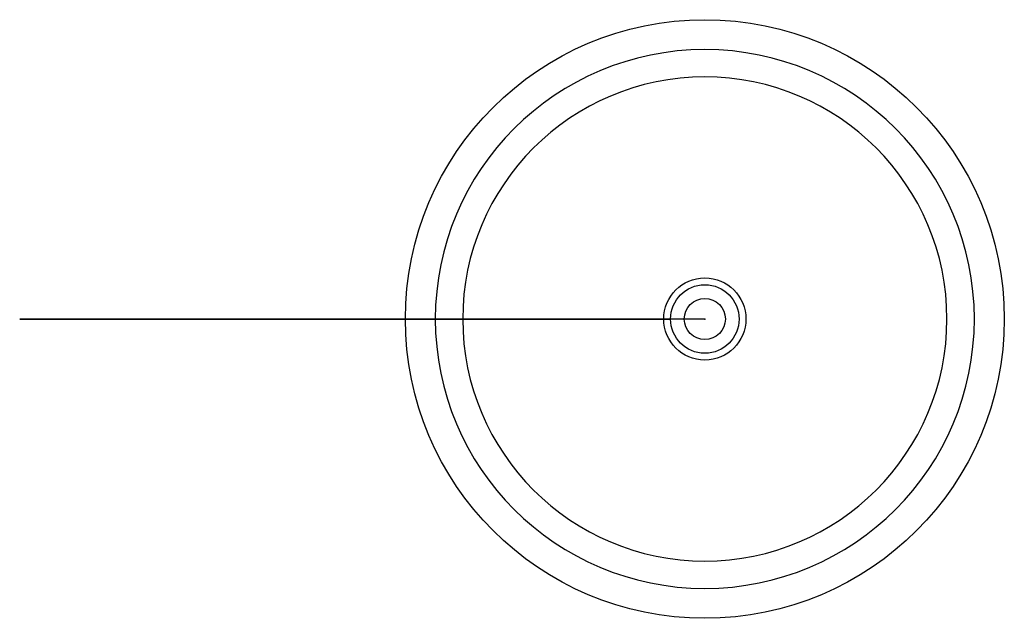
# Model space of a CAD drawing. Header units: centimetres. Extents: x -10 to 4.4, y -4.4 to 4.4.
import ezdxf

# ---------------------------------------------------------------- set-up
doc = ezdxf.new("R2010")
doc.units = ezdxf.units.CM
doc.header["$MEASUREMENT"] = 0
for name, color, linetype in [('Cassis Small 200mm v1_Sketch1', 7, 'Continuous'), ('Cassis Small 200mm v1_Sketch2', 7, 'Continuous'), ('Cassis Small 200mm v1_Sketch4', 7, 'Continuous'), ('Cassis Small 200mm v1_Sketch5', 7, 'Continuous'), ('Cassis Small 200mm v1_Sketch6', 7, 'Continuous'), ('Cassis Small 200mm v1_Sketch7', 7, 'Continuous')]:
    doc.layers.add(name, color=color, linetype=linetype)

msp = doc.modelspace()

# ---------------------------------------------------------------- linework, layer by layer
at = {"layer": 'Cassis Small 200mm v1_Sketch1'}
for p, q in [((0, 0), (-10, 0)), ((-10, 0), (-4.9, 0, 6.925)), ((0, 0, 9.2), (-0.5, 0, 9.2)), ((0, 0, 9.2), (0, 0))]:
    msp.add_line(p, q, dxfattribs=at)
at = {"layer": 'Cassis Small 200mm v1_Sketch1', "extrusion": (0, 1, 0)}
msp.add_arc((0.291, 3.404), 5.8, 37.3757, 87.9339, dxfattribs=at)
at = {"layer": 'Cassis Small 200mm v1_Sketch1'}
msp.add_point((0, 0), dxfattribs=at)
at = {"layer": 'Cassis Small 200mm v1_Sketch2'}
msp.add_line((0, 0, 7), (-3.227, 0, 7), dxfattribs=at)
msp.add_point((0, 0), dxfattribs=at)
at = {"layer": 'Cassis Small 200mm v1_Sketch4'}
msp.add_circle((0, 0, 7), 4.371, dxfattribs=at)
msp.add_point((0, 0, 7), dxfattribs=at)
at = {"layer": 'Cassis Small 200mm v1_Sketch5', "extrusion": (0, 0, -1)}
for radius in [3.934, 3.534]:
    msp.add_circle((0, 0, -5.8), radius, dxfattribs=at)
at = {"layer": 'Cassis Small 200mm v1_Sketch5'}
msp.add_point((0, 0, 5.8), dxfattribs=at)
at = {"layer": 'Cassis Small 200mm v1_Sketch6'}
for radius in [0.6, 0.5]:
    msp.add_circle((0, 0, 9.2), radius, dxfattribs=at)
msp.add_point((0, 0, 9.2), dxfattribs=at)
at = {"layer": 'Cassis Small 200mm v1_Sketch7'}
for radius in [4.371, 0.3]:
    msp.add_circle((0, 0, 7), radius, dxfattribs=at)
msp.add_point((0, 0, 7), dxfattribs=at)

doc.saveas('drawing.dxf')
